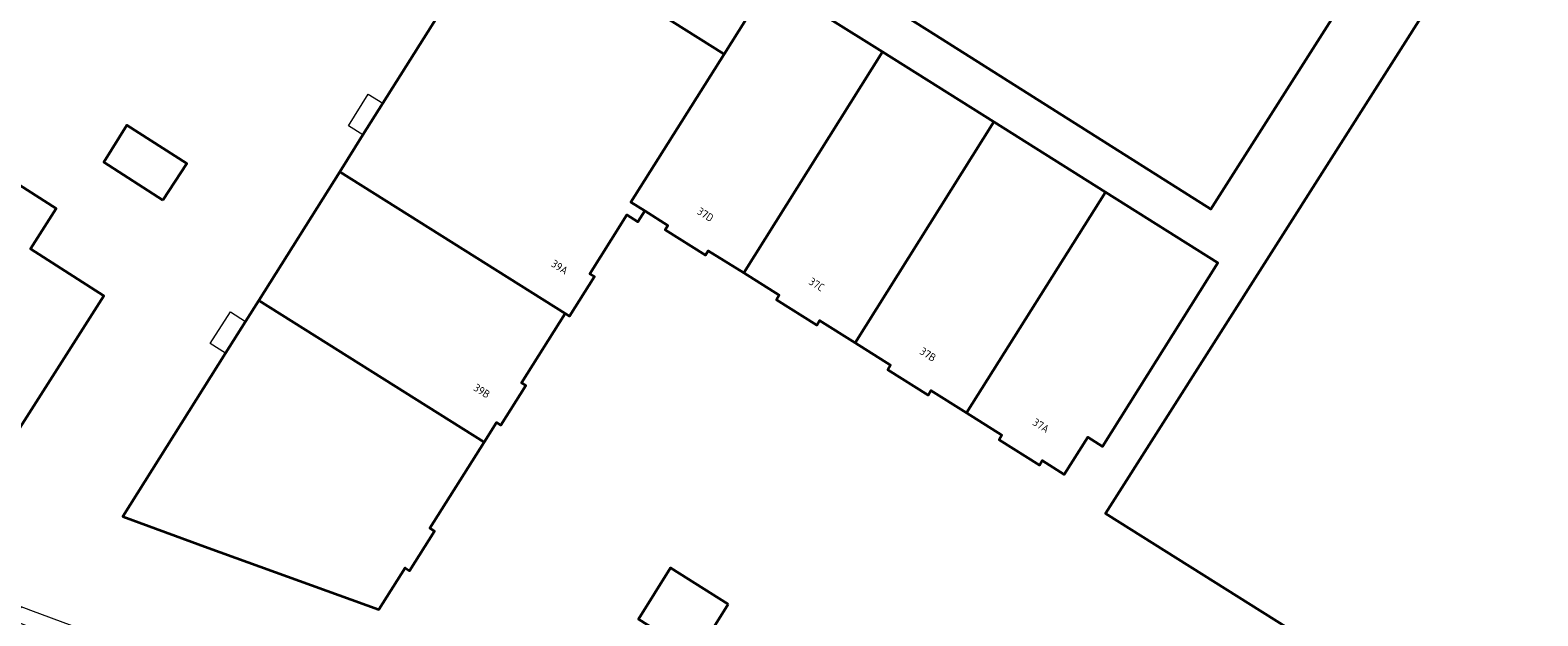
# Model space of a CAD drawing. Extents: x 151587 to 155483, y 462503 to 464608.
# Tile 142 of 236: x 153698 to 153873, y 463918 to 463987. Entities that reach past the tile are written whole.
import ezdxf
from ezdxf.enums import TextEntityAlignment as Align

# ---------------------------------------------------------------- set-up
doc = ezdxf.new("R2010")
doc.units = 0
doc.header["$LTSCALE"] = 0.5
for name, color, linetype, lineweight in [('B-RO-IE-TERREINAFSCHEIDING_KUNSTMATIG_HEKWERK-G', 251, 'IE-TERREINAFSCHEIDING-KUNSTMATIG', 18), ('B-RO-OG-BEBOUWING-GV', 6, 'CONTINUOUS', 35), ('B-RO-OG-BEBOUWING-T18', 1, 'CONTINUOUS', 18), ('B-RO-VH-VERHARDING_TEGEL-GV', 251, 'CONTINUOUS', 18)]:
    doc.layers.add(name, color=color, linetype=linetype, lineweight=lineweight)
doc.styles.add('NLCS-ISO-M200-T18', font='NLCS-ISO.ttf', dxfattribs={"height": 0.36})
doc.linetypes.add('IE-TERREINAFSCHEIDING-KUNSTMATIG', pattern='A,4,[82,NLCS.SHX,S=0.75,R=90,X=0,Y=0],4,-2', length=10)

msp = doc.modelspace()

# ---------------------------------------------------------------- linework, layer by layer
at = {"layer": 'B-RO-IE-TERREINAFSCHEIDING_KUNSTMATIG_HEKWERK-G', "flags": 128}
for points in [[(153736.216, 463974.419), (153734.531, 463975.479), (153736.841, 463979.181), (153738.539, 463978.113)], [(153720.244, 463949.014), (153718.464, 463950.133), (153720.809, 463953.839), (153722.578, 463952.727)]]:
    msp.add_lwpolyline(points, dxfattribs=at)
at = {"layer": 'B-RO-OG-BEBOUWING-GV', "flags": 128}
for points in [[(153835.099, 463966.088), (153854.078, 463995.994), (153854.209, 463996.2), (153848.162, 464000), (153803.25, 464028.228), (153800.548, 464023.931), (153785.185, 464000), (153784.013, 463998.174), (153783.891, 463997.984), (153802.192, 463986.469), (153834.899, 463965.773)], [(153738.539, 463978.113), (153736.216, 463974.419), (153733.523, 463970.136), (153759.742, 463953.652), (153760.26, 463953.327), (153763.158, 463957.943), (153762.641, 463958.267), (153765.124, 463962.218), (153766.951, 463965.126), (153768.222, 463964.311), (153769.039, 463965.586), (153767.416, 463966.609), (153778.252, 463983.845), (153752.372, 464000.116)], [(153894.637, 463935.4), (153910.648, 463960.681), (153916.143, 463969.357), (153913.596, 463970.959), (153909.569, 463973.493), (153906.778, 463975.248), (153873.774, 463996.012), (153873.615, 463995.759), (153870.782, 463991.255), (153864.01, 463995.515), (153861.534, 463991.579), (153822.624, 463930.357), (153868.99, 463901.208), (153871.846, 463899.413)], [(153796.668, 463984.099), (153783.585, 463992.328), (153778.252, 463983.845), (153767.416, 463966.609), (153769.039, 463965.586), (153771.719, 463963.896), (153771.395, 463963.38), (153776.087, 463960.43), (153776.414, 463960.945), (153780.542, 463958.359)], [(153796.668, 463984.099), (153780.542, 463958.359), (153784.669, 463955.773), (153784.337, 463955.245), (153789.038, 463952.287), (153789.369, 463952.812), (153793.499, 463950.221), (153809.638, 463975.942)], [(153680.373, 463959.464), (153664.641, 463934.667), (153665.217, 463934.277), (153664.696, 463933.179), (153668.169, 463930.958), (153668.945, 463931.92), (153673.91, 463928.738), (153676.506, 463932.876), (153680.643, 463930.286), (153679.867, 463929.049), (153686.425, 463924.868), (153706.093, 463955.7), (153697.535, 463961.156), (153700.548, 463965.882), (153687.028, 463974.494), (153678.297, 463960.783)], [(153712.941, 463966.823), (153715.739, 463971.12), (153708.767, 463975.554), (153706.064, 463971.257)], [(153822.623, 463967.775), (153809.638, 463975.942), (153793.499, 463950.221), (153797.63, 463947.629), (153797.295, 463947.098), (153801.988, 463944.14), (153802.325, 463944.677), (153806.453, 463942.08)], [(153733.523, 463970.136), (153724.103, 463955.152), (153750.324, 463938.667), (153751.765, 463940.964), (153752.292, 463940.633), (153755.189, 463945.249), (153754.666, 463945.578), (153759.742, 463953.652)], [(153822.623, 463967.775), (153806.453, 463942.08), (153810.58, 463939.482), (153810.244, 463938.947), (153814.938, 463935.995), (153815.267, 463936.526), (153817.837, 463934.909), (153820.57, 463939.231), (153822.285, 463938.145), (153835.72, 463959.538)], [(153750.324, 463938.667), (153724.103, 463955.152), (153722.578, 463952.727), (153720.244, 463949.014), (153708.29, 463930), (153718.226, 463926.373), (153738.096, 463919.175), (153741.141, 463924.029), (153741.661, 463923.705), (153744.556, 463928.31), (153744.031, 463928.64)], [(153778.735, 463919.82), (153772.031, 463924.021), (153768.284, 463918.043), (153774.988, 463913.841)]]:
    msp.add_lwpolyline(points, close=True, dxfattribs=at)
at = {"layer": 'B-RO-VH-VERHARDING_TEGEL-GV', "flags": 128}
msp.add_lwpolyline([(153695.705, 463917.913), (153696.043, 463917.793), (153696.002, 463917.733), (153696.854, 463917.419), (153698.67, 463916.763), (153701.309, 463915.81), (153702.384, 463917.285), (153697.575, 463919.066), (153697.061, 463919.256), (153696.441, 463919.49), (153695.737, 463918.429), (153695.713, 463918.381), (153695.694, 463918.331), (153695.679, 463918.28), (153695.669, 463918.228), (153695.663, 463918.175), (153695.662, 463918.121), (153695.666, 463918.068), (153695.675, 463918.015), (153695.688, 463917.963)], close=True, dxfattribs=at)

# ---------------------------------------------------------------- texts
at = {"layer": 'B-RO-OG-BEBOUWING-T18', "style": 'NLCS-ISO-M200-T18'}
for s, rotation, p in [('37D', 327.9, (153776.078, 463965.16)), ('39A', 327.9, (153759.127, 463959.045)), ('37C', 327.8, (153789.021, 463957.024)), ('37B', 327.8, (153801.988, 463948.868)), ('39B', 327.9, (153750.073, 463944.621)), ('37A', 327.9, (153815.133, 463940.598))]:
    msp.add_text(s, height=0.9, rotation=rotation, dxfattribs=at).set_placement(p, align=Align.MIDDLE)

doc.saveas('drawing.dxf')
